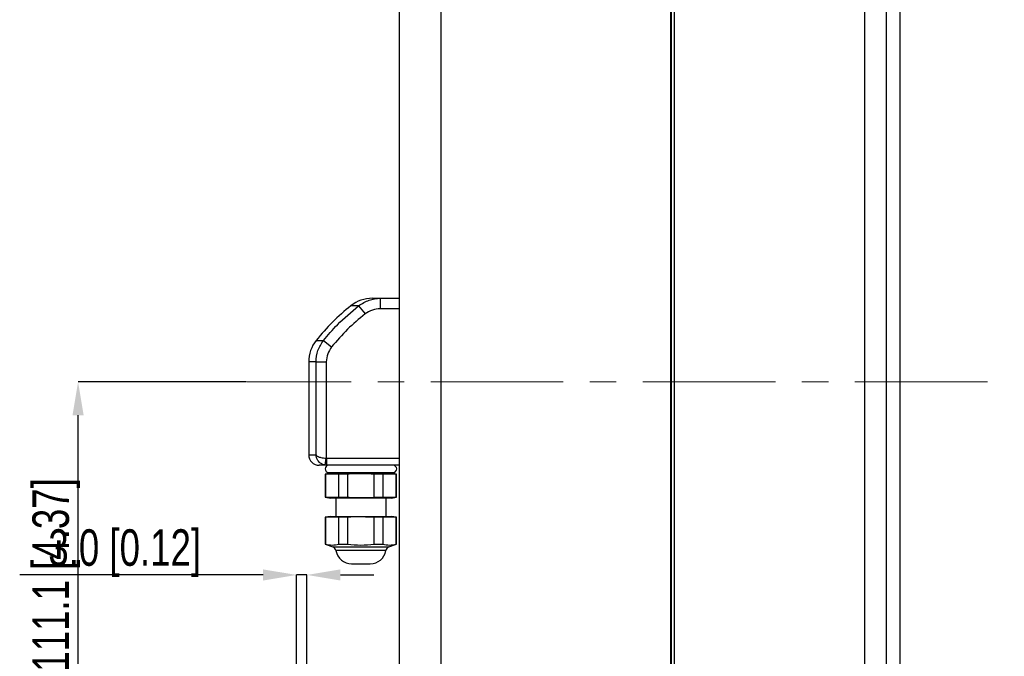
# Model space of a CAD drawing. Header units: millimetres. Extents: x 0 to 1262, y 0 to 420.
# Tile 61 of 99: x 789 to 884, y 219 to 281. Entities that reach past the tile are written whole.
import ezdxf

# ---------------------------------------------------------------- set-up
doc = ezdxf.new("R2010")
doc.units = ezdxf.units.MM
doc.header["$PDSIZE"] = -1
doc.linetypes.add('CENTERX2', pattern=[20.32, 12.7, -2.54, 2.54, -2.54])
doc.layers.add('SLD-0', color=7, linetype='Continuous')
doc.styles.add('SLDTEXTSTYLE0', font='TXT', dxfattribs={"width": 0.75})
doc.dimstyles.new('SLDDIMSTYLE2', dxfattribs={"dimtxt": 3.5, "dimasz": 3.2, "dimexe": 0, "dimexo": 0.0625, "dimgap": 0.875, "dimtad": 1, "dimdec": 1, "dimlfac": 3, "dimrnd": 1e-09, "dimzin": 12, "dimdsep": 46, "dimtxsty": 'SLDTEXTSTYLE0', "dimsah": 1, "dimcen": 0.09, "dimadec": 0, "dimazin": 3, "dimtfac": 1, "dimtdec": 1, "dimtofl": 0, "dimtmove": 0, "dimatfit": 3, "dimfxl": 1, "dimfrac": 2, "dimtolj": 1, "dimtzin": 12, "dimarcsym": 0})
doc.dimstyles.new('SLDDIMSTYLE3', dxfattribs={"dimtxt": 3.5, "dimasz": 3.2, "dimexe": 0, "dimexo": 0.0625, "dimgap": 0.875, "dimtad": 1, "dimdec": 1, "dimlfac": 3, "dimrnd": 1e-09, "dimzin": 4, "dimdsep": 46, "dimtxsty": 'SLDTEXTSTYLE0', "dimsah": 1, "dimcen": 0.09, "dimadec": 0, "dimazin": 1, "dimtfac": 1, "dimtdec": 1, "dimtofl": 0, "dimtmove": 0, "dimatfit": 3, "dimfxl": 1, "dimfrac": 2, "dimtolj": 1, "dimtzin": 12, "dimarcsym": 0})
doc.dimstyles.new('SLDDIMSTYLE7', dxfattribs={"dimtxt": 3.5, "dimasz": 3.2, "dimexe": 0, "dimexo": 0.0625, "dimgap": 0.875, "dimtad": 1, "dimdec": 1, "dimlfac": 3, "dimrnd": 1e-09, "dimzin": 4, "dimdsep": 46, "dimtxsty": 'SLDTEXTSTYLE0', "dimsah": 1, "dimcen": 0.09, "dimadec": 0, "dimazin": 1, "dimtfac": 1, "dimtdec": 1, "dimtmove": 0, "dimatfit": 0, "dimfxl": 1, "dimfrac": 2, "dimtolj": 1, "dimtzin": 12, "dimarcsym": 0})

# ---------------------------------------------------------------- blocks, each defined once
blk = doc.blocks.new('*D94')
at = {"layer": 'Defpoints', "color": 0, "transparency": 16777216}
for p in [(794.852, 245.8), (811.05, 245.8), (815.07, 208.784)]:
    blk.add_point(p, dxfattribs=at)
at = {"layer": 'SLD-0', "color": 0, "lineweight": -2, "transparency": 16777216}
for p, q in [((810.988, 245.8), (794.852, 245.8)), ((794.852, 211.984), (794.852, 242.6)), ((815.007, 208.784), (794.852, 208.784))]:
    blk.add_line(p, q, dxfattribs=at)
at = {"layer": 'SLD-0', "color": 0, "transparency": 16777216}
for points in [[(794.318, 242.6), (795.385, 242.6), (794.852, 245.8)], [(794.318, 211.984), (795.385, 211.984), (794.852, 208.784)]]:
    blk.add_solid(points, dxfattribs=at)
at = {"layer": 'SLD-0', "color": 0, "transparency": 16777216, "insert": (790.477, 227.292), "char_height": 3.5, "attachment_point": 2, "rotation": 90, "style": 'SLDTEXTSTYLE0'}
blk.add_mtext('\\A1;111.1 [4.37]', dxfattribs=at)
blk = doc.blocks.new('*D97')
at = {"layer": 'Defpoints', "color": 0, "transparency": 16777216}
for p in [(816.783, 227.292), (815.783, 211.7), (816.783, 211.7)]:
    blk.add_point(p, dxfattribs=at)
at = {"layer": 'SLD-0', "color": 0, "lineweight": -2, "transparency": 16777216}
for p, q in [((812.583, 227.292), (789.258, 227.292)), ((815.783, 211.763), (815.783, 227.292)), ((816.783, 227.292), (815.783, 227.292)), ((816.783, 211.763), (816.783, 227.292)), ((819.983, 227.292), (823.183, 227.292))]:
    blk.add_line(p, q, dxfattribs=at)
at = {"layer": 'SLD-0', "color": 0, "transparency": 16777216}
for points in [[(812.583, 227.825), (812.583, 226.759), (815.783, 227.292)], [(819.983, 227.825), (819.983, 226.759), (816.783, 227.292)]]:
    blk.add_solid(points, dxfattribs=at)
at = {"layer": 'SLD-0', "color": 0, "transparency": 16777216, "insert": (799.32, 231.667), "char_height": 3.5, "attachment_point": 2, "style": 'SLDTEXTSTYLE0'}
blk.add_mtext('\\A1;3.0 [0.12]', dxfattribs=at)
blk = doc.blocks.new('*D100')
at = {"layer": 'Defpoints', "color": 0, "transparency": 16777216}
for p in [(873.616, 342.467), (893.783, 342.467), (873.616, 149.134)]:
    blk.add_point(p, dxfattribs=at)
at = {"layer": 'SLD-0', "color": 0, "lineweight": -2, "transparency": 16777216}
for p, q in [((873.679, 342.467), (893.783, 342.467)), ((893.783, 152.334), (893.783, 339.267)), ((873.679, 149.134), (893.783, 149.134))]:
    blk.add_line(p, q, dxfattribs=at)
at = {"layer": 'SLD-0', "color": 0, "transparency": 16777216}
for points in [[(893.249, 339.267), (894.316, 339.267), (893.783, 342.467)], [(893.249, 152.334), (894.316, 152.334), (893.783, 149.134)]]:
    blk.add_solid(points, dxfattribs=at)
at = {"layer": 'SLD-0', "color": 0, "transparency": 16777216, "insert": (889.408, 245.8), "char_height": 3.5, "attachment_point": 2, "rotation": 90, "style": 'SLDTEXTSTYLE0'}
blk.add_mtext('\\A1;580.0 [22.83]', dxfattribs=at)

msp = doc.modelspace()

# ---------------------------------------------------------------- linework, layer by layer
at = {"color": 7, "linetype": 'Continuous', "lineweight": 25}
for p, q in [((873.616036, 182.691037), (873.616036, 342.467086)), ((870.200068, 342.347798), (870.200068, 149.253041)), ((872.286749, 342.420667), (872.286749, 149.180173)), ((851.616036, 340.957163), (851.616036, 150.643677)), ((851.949369, 341.066677), (851.949369, 150.534162)), ((851.673605, 340.033157), (851.673605, 151.567682)), ((825.616036, 336.930573), (825.616036, 154.670267)), ((829.604125, 334.26349), (829.604125, 157.33735)), ((823.047329, 253.80042), (823.813599, 253.80042)), ((823.813599, 252.80042), (823.813599, 253.80042)), ((823.813599, 253.80042), (825.616036, 253.80042)), ((821.734604, 253.084302), (820.983039, 253.084302)), ((821.734604, 253.084302), (822.343765, 252.299137)), ((825.616036, 252.80042), (823.813599, 252.80042)), ((817.665487, 249.76675), (818.369233, 249.76675)), ((818.369233, 249.76675), (819.143186, 249.147463)), ((816.949369, 247.70246), (816.949369, 238.80042)), ((817.648704, 247.70246), (816.949369, 247.70246)), ((817.648704, 247.70246), (818.634717, 247.70246)), ((817.648704, 238.80042), (817.648704, 247.70246)), ((818.634717, 247.70246), (818.634717, 238.471937)), ((816.949369, 238.80042), (817.648704, 238.80042)), ((818.692245, 237.80042), (817.949369, 237.80042)), ((818.523118, 237.814971), (818.634717, 238.471937)), ((818.692245, 237.80042), (818.523118, 237.814971)), ((818.634717, 238.471937), (818.692245, 238.467086)), ((818.692245, 237.80042), (818.692245, 238.467086)), ((818.692245, 238.467086), (825.616036, 238.467086)), ((825.616036, 237.80042), (818.692245, 237.80042)), ((819.032602, 237.038802), (818.537904, 236.951573)), ((818.537904, 236.951573), (818.537904, 234.739935)), ((818.572413, 236.951573), (818.537904, 236.951573)), ((819.841729, 236.951573), (818.572413, 236.951573)), ((818.572413, 236.951573), (818.572413, 234.739935)), ((818.865386, 237.11115), (825.033352, 237.11115)), ((819.032602, 237.038802), (821.949369, 237.038802)), ((819.284622, 237.11115), (819.282369, 237.038802)), ((820.680053, 236.951573), (819.841729, 236.951573)), ((819.841729, 234.739935), (819.841729, 236.951573)), ((820.680053, 236.951573), (820.680053, 234.739935)), ((821.949369, 237.038802), (824.866136, 237.038802)), ((824.057009, 236.951573), (823.218685, 236.951573)), ((823.218685, 234.739935), (823.218685, 236.951573)), ((825.326325, 236.951573), (824.057009, 236.951573)), ((824.057009, 236.951573), (824.057009, 234.739935)), ((824.616369, 237.038802), (824.614116, 237.11115)), ((825.360835, 236.951573), (824.866136, 237.038802)), ((825.360835, 236.951573), (825.326325, 236.951573)), ((825.326325, 234.739935), (825.326325, 236.951573)), ((825.360835, 234.739935), (825.360835, 236.951573)), ((818.537904, 234.739935), (819.032602, 234.652707)), ((818.537904, 234.739935), (818.572413, 234.739935)), ((818.572413, 234.739935), (819.841729, 234.739935)), ((824.866136, 234.652707), (819.032602, 234.652707)), ((819.538627, 234.652707), (819.538627, 232.903682)), ((819.841729, 234.739935), (820.680053, 234.739935)), ((823.218685, 234.739935), (824.057009, 234.739935)), ((824.057009, 234.739935), (825.326325, 234.739935)), ((824.360111, 232.903682), (824.360111, 234.652707)), ((824.866136, 234.652707), (825.360835, 234.739935)), ((825.326325, 234.739935), (825.360835, 234.739935)), ((819.032602, 232.903682), (818.537904, 232.816453)), ((818.537904, 232.816453), (818.537904, 230.244751)), ((818.572413, 232.816453), (818.537904, 232.816453)), ((819.841729, 232.816453), (818.572413, 232.816453)), ((818.572413, 232.816453), (818.572413, 230.244751)), ((819.032602, 232.903682), (821.949369, 232.903682)), ((820.680053, 232.816453), (819.841729, 232.816453)), ((819.841729, 230.244751), (819.841729, 232.816453)), ((820.680053, 232.816453), (820.680053, 230.244751)), ((821.949369, 232.903682), (824.866136, 232.903682)), ((824.057009, 232.816453), (823.218685, 232.816453)), ((823.218685, 230.244751), (823.218685, 232.816453)), ((825.326325, 232.816453), (824.057009, 232.816453)), ((824.057009, 232.816453), (824.057009, 230.244751)), ((825.360835, 232.816453), (824.866136, 232.903682)), ((825.360835, 232.816453), (825.326325, 232.816453)), ((825.326325, 230.244751), (825.326325, 232.816453)), ((825.360835, 230.244751), (825.360835, 232.816453)), ((818.537904, 230.244751), (819.258318, 229.982541)), ((818.537904, 230.244751), (818.572413, 230.244751)), ((819.841729, 230.244751), (820.680053, 230.244751)), ((823.218685, 230.244751), (824.057009, 230.244751)), ((824.64042, 229.982541), (825.360835, 230.244751)), ((825.326325, 230.244751), (825.360835, 230.244751)), ((819.258318, 229.982541), (821.949369, 229.982541)), ((821.949369, 229.621003), (819.561071, 229.621003)), ((821.949369, 229.982541), (824.64042, 229.982541)), ((824.337668, 229.621003), (821.949369, 229.621003)), ((821.050209, 228.368935), (821.949369, 228.368935)), ((821.949369, 228.368935), (822.848529, 228.368935))]:
    msp.add_line(p, q, dxfattribs=at)
for centre, radius, start, end in [((823.047329, 250.467086), 3.333333, 90, 128.26409065), ((833.36878, 237.381009), 20, 128.26409065, 141.73590935), ((820.282702, 247.70246), 3.333333, 141.73590935, 180), ((817.949369, 238.80042), 1, 180, 270), ((818.865386, 237.455785), 0.344635, 90, 270), ((825.033352, 237.455785), 0.344635, 270, 90), ((819.097313, 229.540184), 0.470747, 9.8857173, 70), ((821.050209, 229.880517), 1.511582, 189.8857173, 270), ((822.848529, 229.880517), 1.511582, 270, 350.1142827), ((824.801425, 229.540184), 0.470747, 110, 170.1142827)]:
    msp.add_arc(centre, radius, start, end, dxfattribs=at)
for points, knots in [([(821.734604, 253.084302), (822.058387, 253.294624), (822.692604, 253.706596), (823.445215, 253.769587), (823.813599, 253.80042)], [0, 0, 0, 0, 0.510525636, 1, 1, 1, 1]), ([(818.369233, 249.76675), (818.799791, 250.278378), (819.817593, 251.487821), (821.03322, 252.500192), (821.734604, 253.084302)], [0, 0, 0, 0, 0.42302791, 1, 1, 1, 1]), ([(822.343765, 252.299137), (821.767724, 251.824611), (820.60755, 250.868893), (819.633571, 249.723935), (819.143186, 249.147463)], [0, 0, 0, 0, 0.496513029, 1, 1, 1, 1]), ([(823.813599, 252.80042), (823.553172, 252.778917), (823.021665, 252.735032), (822.572731, 252.446364), (822.343765, 252.299137)], [0, 0, 0, 0, 0.48997906, 1, 1, 1, 1]), ([(817.648704, 247.70246), (817.681318, 248.076493), (817.746645, 248.825709), (818.161491, 249.452749), (818.369233, 249.76675)], [0, 0, 0, 0, 0.499232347, 1, 1, 1, 1]), ([(819.143186, 249.147463), (818.99658, 248.92776), (818.704028, 248.489342), (818.657786, 247.964359), (818.634717, 247.70246)], [0, 0, 0, 0, 0.501127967, 1, 1, 1, 1]), ([(817.648704, 238.80042), (817.648902, 238.800028), (817.66283, 238.772457), (817.709965, 238.718934), (817.853866, 238.630905), (818.071677, 238.554375), (818.353938, 238.495594), (818.538528, 238.480041), (818.634717, 238.471937)], [0, 0, 0, 0, 0.002590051, 0.182092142, 0.352234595, 0.615909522, 0.79985114, 1, 1, 1, 1]), ([(818.523118, 237.814971), (818.42978, 237.839277), (818.250703, 237.885911), (817.988694, 238.062268), (817.796998, 238.291898), (817.682797, 238.555988), (817.653539, 238.716546), (817.648772, 238.799243), (817.648704, 238.80042)], [0, 0, 0, 0, 0.200235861, 0.384168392, 0.647792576, 0.817945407, 0.997408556, 1, 1, 1, 1]), ([(823.218685, 236.951573), (822.47171, 236.979314), (821.6247, 237.010771), (820.779834, 236.957826), (820.680053, 236.951573)], [0, 0, 0, 0, 0.881896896, 1, 1, 1, 1]), ([(820.680053, 234.739935), (820.779834, 234.733683), (821.6247, 234.680738), (822.47171, 234.712194), (823.218685, 234.739935)], [0, 0, 0, 0, 0.118103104, 1, 1, 1, 1]), ([(823.218685, 232.816453), (822.47171, 232.844194), (821.6247, 232.875651), (820.779834, 232.822706), (820.680053, 232.816453)], [0, 0, 0, 0, 0.881896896, 1, 1, 1, 1]), ([(818.572413, 230.244751), (818.781949, 230.200459), (819.205024, 230.11103), (819.628159, 230.199897), (819.841729, 230.244751)], [0, 0, 0, 0, 0.495268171, 1, 1, 1, 1]), ([(820.680053, 230.244751), (821.099125, 230.200459), (821.945276, 230.11103), (822.791546, 230.199897), (823.218685, 230.244751)], [0, 0, 0, 0, 0.495268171, 1, 1, 1, 1]), ([(824.057009, 230.244751), (824.266545, 230.200459), (824.689621, 230.11103), (825.112756, 230.199897), (825.326325, 230.244751)], [0, 0, 0, 0, 0.495268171, 1, 1, 1, 1])]:
    msp.add_open_spline(points, degree=3, knots=knots, dxfattribs=at)
at = {"layer": 'SLD-0', "color": 7, "linetype": 'CENTERX2', "lineweight": 18}
msp.add_line((881.97669, 245.80042), (811.050211, 245.80042), dxfattribs=at)

# ---------------------------------------------------------------- dimensions: what is measured, and where the dimension line sits
at = {"layer": 'SLD-0', "color": 7}
dim = msp.add_linear_dim(base=(893.782648, 342.467086), p1=(873.616036, 149.133753), p2=(873.616036, 342.467086), angle=90, dimstyle='SLDDIMSTYLE3', dxfattribs=at)
dim.commit()
dim.dimension.update_dxf_attribs({"geometry": '*D100', "text_midpoint": (893.782648, 245.80042), "dimtype": 160})
at = {"layer": 'SLD-0', "color": 250}
dim = msp.add_linear_dim(base=(794.851802, 245.80042), p1=(815.069501, 208.783753), p2=(811.050211, 245.80042), angle=90, dimstyle='SLDDIMSTYLE2', dxfattribs=at)
dim.commit()
dim.dimension.update_dxf_attribs({"geometry": '*D94', "text_midpoint": (794.851802, 227.292086), "dimtype": 160})
dim = msp.add_linear_dim(base=(816.782702, 227.292086), p1=(815.782702, 211.70042), p2=(816.782702, 211.70042), dimstyle='SLDDIMSTYLE7', dxfattribs=at)
dim.commit()
dim.dimension.update_dxf_attribs({"geometry": '*D97', "text_midpoint": (799.320202, 227.292086), "dimtype": 160})

doc.saveas('drawing.dxf')
